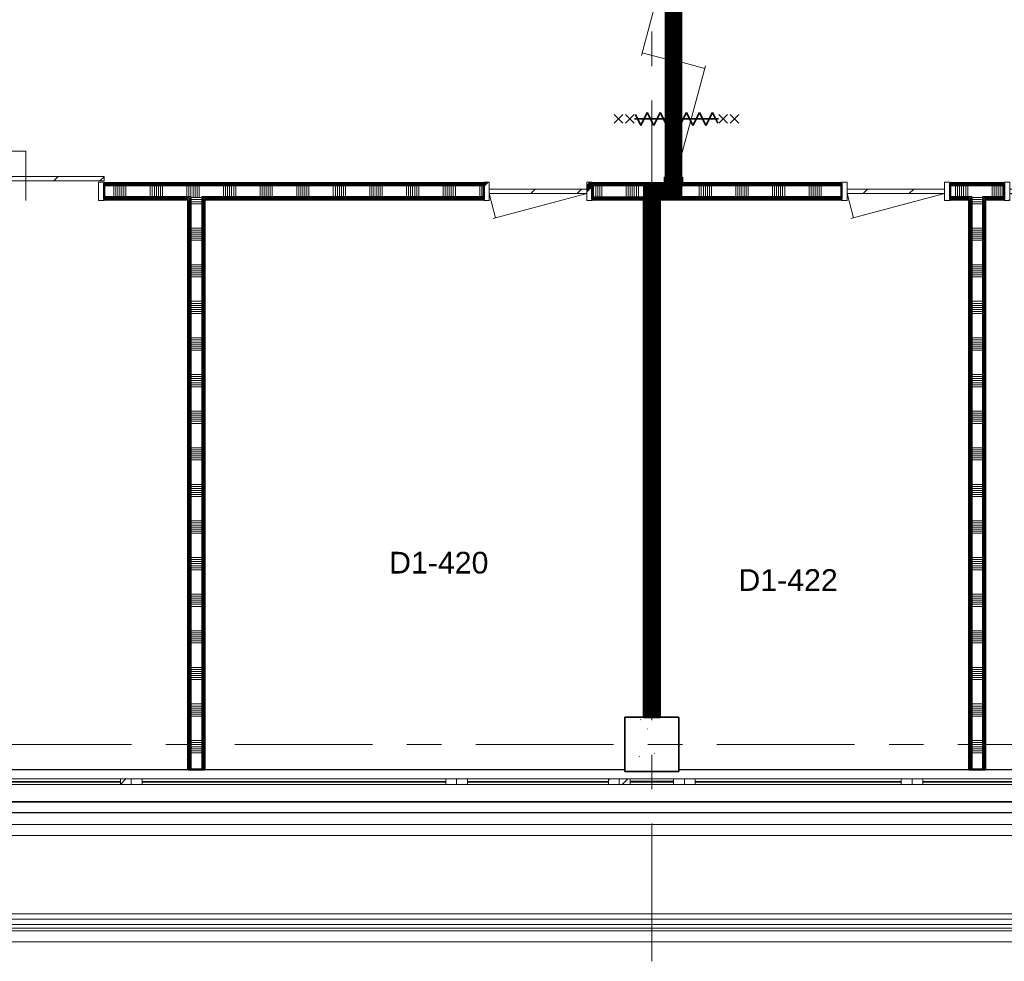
# Model space of a CAD drawing. Extents: x -2538 to 83400, y -8040 to 61900.
# Tile 10 of 105: x 25372 to 34450, y -2000 to 6682. Entities that reach past the tile are written whole.
import ezdxf

# ---------------------------------------------------------------- set-up
doc = ezdxf.new("R2010")
doc.units = 0
doc.header["$LTSCALE"] = 100
doc.linetypes.add('SCHEIDING_BRANDWEREND60', pattern=[3.2, 0.8, -1.6, 0.8])
doc.linetypes.add('stramien', pattern=[22.225, 12.7, -3.175, 3.175, -3.175])
for name, color, linetype, lineweight in [('00---0--FM-RUIMTENR', 7, 'Continuous', 18), ('BA20----_WANDEN', 14, 'Continuous', 50), ('BL$1A---_ALGEMEEN', 7, 'Continuous', 18), ('BL$7A---_STRAMIEN', 7, 'Continuous', 18), ('BL20----_WANDEN', 7, 'Continuous', 25), ('BL23----_VLOEREN', 11, 'Continuous', 18), ('BL28----_CONSTRUCTIES', 4, 'Continuous', 18), ('BL30----_BRANDSYMBOLEN', 14, 'Continuous', 35), ('BL30----_KOZIJNEN', 14, 'Continuous', 25), ('BL34----_BALUSTRADES', 1, 'Continuous', 18), ('BL40----_BRANDWERENDESCHEIDING_60MIN', 84, 'SCHEIDING_BRANDWEREND60', 158)]:
    doc.layers.add(name, color=color, linetype=linetype, lineweight=lineweight)
doc.styles.add('Arial', font='arial.ttf', dxfattribs={"height": 200})
pattern_1 = [(270, (19401, 5175), (500, -2e-12), []), (270, (19351, 5175), (500, -2e-12), []), (270, (19301, 5175), (500, -2e-12), []), (270, (19251, 5175), (500, -2e-12), [])]
pattern_2 = [(360, (26925, 2197.5), (9e-13, 500), []), (360, (26925, 2147.5), (9e-13, 500), []), (360, (26925, 2097.5), (9e-13, 500), []), (360, (26925, 2047.5), (9e-13, 500), [])]
pattern_3 = [(360, (31125, 2437.5), (9e-13, 500), []), (360, (31125, 2387.5), (9e-13, 500), []), (360, (31125, 2337.5), (9e-13, 500), []), (360, (31125, 2287.5), (9e-13, 500), [])]
pattern_4 = [(360, (34125, 2197.5), (9e-13, 500), []), (360, (34125, 2147.5), (9e-13, 500), []), (360, (34125, 2097.5), (9e-13, 500), []), (360, (34125, 2047.5), (9e-13, 500), [])]
pattern_5 = [(270, (38300, 5175), (500, 2e-12), []), (270, (38250, 5175), (500, 2e-12), []), (270, (38200, 5175), (500, 2e-12), []), (270, (38150, 5175), (500, 2e-12), [])]

# ---------------------------------------------------------------- blocks, each defined once
blk = doc.blocks.new('31_WN_AMC_a_br_raam - 2700x1530-V159-1')
at = {"layer": 'BL30----_KOZIJNEN', "lineweight": 18}
h = blk.add_hatch(dxfattribs=at)
h.set_pattern_fill('FP_583', color=256, style=0, pattern_type=2)
h.set_pattern_definition([(45, (-23796.6, 6267.3), (-449.013, 449.013), []), (45, (-23637.86, 6267.3), (0, 898.026), []), (45, (-23955.36, 6267.3), (0, 898.026), [])])
h.paths.add_polyline_path([(1250, -29), (1350, -29), (1350, 21), (1250, 21)], flags=0)
h.paths.add_polyline_path([(-1250, -29), (-1250, 21), (-1350, 21), (-1350, -29)], flags=0)
for p, q in [((-1350, 21), (-1250, 21)), ((-1350, -29), (-1350, 21)), ((-1250, 21), (-1250, -29)), ((-1250, 21), (1250, 21)), ((1250, 21), (1350, 21)), ((1250, -29), (1250, 21)), ((1350, 21), (1350, -29)), ((-1250, -29), (-1350, -29)), ((-1250, -1), (1250, -1)), ((-1250, -7), (-1250, -1)), ((1250, -7), (-1250, -7)), ((-1250, -29), (1250, -29)), ((1250, -1), (1250, -7)), ((1350, -29), (1250, -29))]:
    blk.add_line(p, q, dxfattribs=at)
blk = doc.blocks.new('31_WN_AMC_a_br_raam - 3000x1530-V160-1')
at = {"layer": 'BL30----_KOZIJNEN', "lineweight": 18}
h = blk.add_hatch(dxfattribs=at)
h.set_pattern_fill('FP_585', color=256, style=0, pattern_type=2)
h.set_pattern_definition([(45, (-26646.6, 6267.3), (-449.013, 449.013), []), (45, (-26487.86, 6267.3), (0, 898.026), []), (45, (-26805.36, 6267.3), (0, 898.026), [])])
h.paths.add_polyline_path([(1400, -29), (1500, -29), (1500, 21), (1400, 21)], flags=0)
h.paths.add_polyline_path([(-1400, -29), (-1400, 21), (-1500, 21), (-1500, -29)], flags=0)
for p, q in [((-1500, 21), (-1400, 21)), ((-1500, -29), (-1500, 21)), ((-1400, 21), (-1400, -29)), ((-1400, 21), (1400, 21)), ((1400, 21), (1500, 21)), ((1400, -29), (1400, 21)), ((1500, 21), (1500, -29)), ((-1400, -29), (-1500, -29)), ((-1400, -1), (1400, -1)), ((-1400, -7), (-1400, -1)), ((1400, -7), (-1400, -7)), ((-1400, -29), (1400, -29)), ((1400, -1), (1400, -7)), ((1500, -29), (1400, -29))]:
    blk.add_line(p, q, dxfattribs=at)
blk = doc.blocks.new('31_WN_AMC_a_br_paneel - 600x1530-V161-1')
at = {"layer": 'BL30----_KOZIJNEN', "lineweight": 18}
h = blk.add_hatch(dxfattribs=at)
h.set_pattern_fill('FP_587', color=256, style=0, pattern_type=2)
h.set_pattern_definition([(225, (29946.6, -6267.3), (449.013, -449.013), []), (225, (29787.86, -6267.3), (6e-14, -898.026), []), (225, (30105.36, -6267.3), (6e-14, -898.026), [])])
h.paths.add_polyline_path([(-300, 29), (-300, -21), (-200, -21), (-200, 29)], flags=0)
h.paths.add_polyline_path([(200, 29), (200.2, -21), (300, -21), (300, 29), (200.2, 29)], flags=0)
h = blk.add_hatch(dxfattribs=at)
h.set_pattern_fill('FP_586', color=256, style=0, pattern_type=2)
h.set_pattern_definition([(225, (29946.6, -6267.32), (212.132, -212.132), [])])
h.paths.add_polyline_path([(200, 8), (-200, 8), (-200, 0), (200, 0)], flags=0)
for p, q in [((-200, 29), (-300, 29)), ((-200, -21), (-200, 29)), ((-200, 29), (200, 29)), ((200, 8), (-200, 8)), ((-200, 8), (-200, 0)), ((-200, 0), (200, 0)), ((300, 29), (200, 29)), ((200, 29), (200, -21)), ((200, 0), (200, 8)), ((-300, -21), (-200, -21)), ((-200, -21), (200, -21)), ((200, -21), (300, -21))]:
    blk.add_line(p, q, dxfattribs=at)
blk = doc.blocks.new('31_WN_AMC_a_br_raam - 1500x1530-V162-1')
at = {"layer": 'BL30----_KOZIJNEN', "lineweight": 18}
h = blk.add_hatch(dxfattribs=at)
h.set_pattern_fill('FP_588', color=256, style=0, pattern_type=2)
h.set_pattern_definition([(45, (-28896.6, 6267.3), (-449.013, 449.013), []), (45, (-28737.86, 6267.3), (0, 898.026), []), (45, (-29055.36, 6267.3), (0, 898.026), [])])
h.paths.add_polyline_path([(650, -29), (750, -29), (750, 21), (650, 21)], flags=0)
h.paths.add_polyline_path([(-650, -29), (-650, 21), (-750, 21), (-750, -29)], flags=0)
for p, q in [((-750, 21), (-650, 21)), ((-750, -29), (-750, 21)), ((-650, 21), (-650, -29)), ((-650, 21), (650, 21)), ((650, 21), (750, 21)), ((650, -29), (650, 21)), ((750, 21), (750, -29)), ((-650, -29), (-750, -29)), ((-650, -1), (650, -1)), ((-650, -7), (-650, -1)), ((650, -7), (-650, -7)), ((-650, -29), (650, -29)), ((650, -1), (650, -7)), ((750, -29), (650, -29))]:
    blk.add_line(p, q, dxfattribs=at)
blk = doc.blocks.new('31_WN_AMC_a_br_raam - 2100x1530-V163-1')
at = {"layer": 'BL30----_KOZIJNEN', "lineweight": 18}
h = blk.add_hatch(dxfattribs=at)
h.set_pattern_fill('FP_589', color=256, style=0, pattern_type=2)
h.set_pattern_definition([(45, (-31296.6, 6267.3), (-449.013, 449.013), []), (45, (-31137.86, 6267.3), (0, 898.026), []), (45, (-31455.36, 6267.3), (0, 898.026), [])])
h.paths.add_polyline_path([(950, -29), (1050, -29), (1050, 21), (950, 21)], flags=0)
h.paths.add_polyline_path([(-1050, -29), (-950, -29), (-950, 21), (-1050, 21)], flags=0)
for p, q in [((-1050, 21), (-950, 21)), ((-1050, -29), (-1050, 21)), ((-950, 21), (-950, -29)), ((-950, 21), (950, 21)), ((950, 21), (1050, 21)), ((950, -29), (950, 21)), ((1050, 21), (1050, -29)), ((-950, -29), (-1050, -29)), ((-950, -1), (950, -1)), ((-950, -7), (-950, -1)), ((950, -7), (-950, -7)), ((-950, -29), (950, -29)), ((950, -1), (950, -7)), ((1050, -29), (950, -29))]:
    blk.add_line(p, q, dxfattribs=at)
blk = doc.blocks.new('31_WN_AMC_a_br_raam - 2700x1530-V164-1')
at = {"layer": 'BL30----_KOZIJNEN', "lineweight": 18}
h = blk.add_hatch(dxfattribs=at)
h.set_pattern_fill('FP_590', color=256, style=0, pattern_type=2)
h.set_pattern_definition([(45, (-33696.6, 6267.3), (-449.013, 449.013), []), (45, (-33537.86, 6267.3), (0, 898.026), []), (45, (-33855.36, 6267.3), (0, 898.026), [])])
h.paths.add_polyline_path([(1250, -29), (1350, -29), (1350, 21), (1250, 21)], flags=0)
h.paths.add_polyline_path([(-1250, -29), (-1250, 21), (-1350, 21), (-1350, -29)], flags=0)
for p, q in [((-1350, 21), (-1250, 21)), ((-1350, -29), (-1350, 21)), ((-1250, 21), (-1250, -29)), ((-1250, 21), (1250, 21)), ((1250, 21), (1350, 21)), ((1250, -29), (1250, 21)), ((1350, 21), (1350, -29)), ((-1250, -29), (-1350, -29)), ((-1250, -1), (1250, -1)), ((-1250, -7), (-1250, -1)), ((1250, -7), (-1250, -7)), ((-1250, -29), (1250, -29)), ((1250, -1), (1250, -7)), ((1350, -29), (1250, -29))]:
    blk.add_line(p, q, dxfattribs=at)
blk = doc.blocks.new('23_FL_glazenwasbalkon1 - AL_23_glazenwasbalkon-1263230-1')
at = {"layer": 'BL23----_VLOEREN'}
for p, q in [((5806.6, -6667.3), (64565.9, -6667.3)), ((5706.6, -6767.3), (64565.9, -6767.3)), ((4853.7, -7620.2), (64565.9, -7620.2)), ((4826.6, -7647.3), (64565.9, -7647.3)), ((4726.6, -7747.3), (64565.9, -7747.3))]:
    blk.add_line(p, q, dxfattribs=at)
blk = doc.blocks.new('Railing - Railing-1924780-1')
at = {"layer": 'BL34----_BALUSTRADES'}
for p, q in [((64455.9, -7488.3), (4985.6, -7488.3)), ((4886.6, -7587.3), (64455.9, -7587.3)), ((64455.9, -7537.3), (4936.6, -7537.3))]:
    blk.add_line(p, q, dxfattribs=at)
blk = doc.blocks.new('32_DR_AMC_s_enkele deur_R_dt1 - 1000x2160-V258-1')
at = {"layer": 'BL30----_KOZIJNEN', "lineweight": 18}
h = blk.add_hatch(dxfattribs=at)
h.set_pattern_fill('FP_1240', color=256, style=0, pattern_type=2)
h.set_pattern_definition([(45, (-33696.6, 827.3), (-500, 500), []), (45, (-33526.6, 827.3), (-500, 500), []), (45, (-33516.6, 827.3), (-500, 500), []), (45, (-33506.6, 827.3), (-500, 500), []), (45, (-33496.6, 827.3), (-500, 500), []), (45, (-33486.6, 827.3), (-500, 500), []), (45, (-33476.6, 827.3), (-500, 500), []), (45, (-33466.6, 827.3), (-500, 500), [])])
h.paths.add_polyline_path([(500, -85), (500, 85), (450, 85), (450, -85)], flags=0)
h.paths.add_polyline_path([(-500, -85), (-450, -85), (-450, 85), (-500, 85)], flags=0)
h = blk.add_hatch(dxfattribs=at)
h.set_pattern_fill('FP_1239', color=256, style=0, pattern_type=2)
h.set_pattern_definition([(45, (-33696.6, 827.32), (-212.132, 212.132), [])])
h.paths.add_polyline_path([(450, -20), (450, 20), (-450, 20), (-450, -20)], flags=0)
for p, q in [((-500, 85), (-450, 85)), ((-500, -85), (-500, 85)), ((-450, 85), (-450, -85)), ((-450, -20), (-450, 20)), ((-450, 20), (450, 20)), ((450, 85), (500, 85)), ((450, -85), (450, 85)), ((450, 20), (450, -20)), ((500, 85), (500, -85)), ((-450, -85), (-500, -85)), ((-450, -20), (413.9, -251.5)), ((450, -20), (-450, -20)), ((450, -20), (389.7, -245)), ((500, -85), (450, -85))]:
    blk.add_line(p, q, dxfattribs=at)
blk = doc.blocks.new('32_DR_AMC_s_enkele deur_R_dt1 - 1000x2160-V259-1')
at = {"layer": 'BL30----_KOZIJNEN', "lineweight": 18}
h = blk.add_hatch(dxfattribs=at)
h.set_pattern_fill('FP_1241', color=256, style=0, pattern_type=2)
h.set_pattern_definition([(225, (32196.6, -827.32), (212.132, -212.132), [])])
h.paths.add_polyline_path([(-105.8, 20), (-450, 20), (-450, -20), (450, -20), (450, 20)], flags=0)
for p, q in [((-450, 20), (413.9, 251.5)), ((450, 20), (389.7, 245)), ((-450, 85), (-500, 85)), ((-500, 85), (-500, -85)), ((-450, -85), (-450, 85)), ((450, 20), (-450, 20)), ((-450, 20), (-450, -20)), ((500, 85), (450, 85)), ((450, 85), (450, -85)), ((450, -20), (450, 20)), ((500, -85), (500, 85)), ((-500, -85), (-450, -85)), ((-450, -20), (450, -20)), ((450, -85), (500, -85))]:
    blk.add_line(p, q, dxfattribs=at)
blk = doc.blocks.new('32_DR_AMC_s_enkele deur_R_dt1 - 1000x2160-V260-1')
at = {"layer": 'BL30----_KOZIJNEN', "lineweight": 18}
h = blk.add_hatch(dxfattribs=at)
h.set_pattern_fill('FP_1243', color=256, style=0, pattern_type=2)
h.set_pattern_definition([(225, (28896.6, -827.3), (500, -500), []), (225, (28726.6, -827.3), (500, -500), []), (225, (28716.6, -827.3), (500, -500), []), (225, (28706.6, -827.3), (500, -500), []), (225, (28696.6, -827.3), (500, -500), []), (225, (28686.6, -827.3), (500, -500), []), (225, (28676.6, -827.3), (500, -500), []), (225, (28666.6, -827.3), (500, -500), [])])
h.paths.add_polyline_path([(-500, 85), (-500, -85), (-450, -85), (-450, 85)], flags=0)
h.paths.add_polyline_path([(450, 85), (450, -85), (500, -85), (500, 85)], flags=0)
h = blk.add_hatch(dxfattribs=at)
h.set_pattern_fill('FP_1242', color=256, style=0, pattern_type=2)
h.set_pattern_definition([(225, (28896.6, -827.32), (212.132, -212.132), [])])
h.paths.add_polyline_path([(450, 20), (-450, 20), (-450, -20), (450, -20)], flags=0)
for p, q in [((-450, 20), (413.9, 251.5)), ((450, 20), (389.7, 245)), ((-450, 85), (-500, 85)), ((-500, 85), (-500, -85)), ((-450, -85), (-450, 85)), ((450, 20), (-450, 20)), ((-450, 20), (-450, -20)), ((500, 85), (450, 85)), ((450, 85), (450, -85)), ((450, -20), (450, 20)), ((500, -85), (500, 85)), ((-500, -85), (-450, -85)), ((-450, -20), (450, -20)), ((450, -85), (500, -85))]:
    blk.add_line(p, q, dxfattribs=at)
blk = doc.blocks.new('32_DR_AMC_s_enkele schuifdeur_dt1 - 1440x2160-V261-1')
at = {"layer": 'BL30----_KOZIJNEN', "lineweight": 18}
h = blk.add_hatch(dxfattribs=at)
h.set_pattern_fill('FP_1246', color=256, style=0, pattern_type=2)
h.set_pattern_definition([(225, (24501.6, -827.3), (500, -500), []), (225, (24331.6, -827.3), (500, -500), []), (225, (24321.6, -827.3), (500, -500), []), (225, (24311.6, -827.3), (500, -500), []), (225, (24301.6, -827.3), (500, -500), []), (225, (24291.6, -827.3), (500, -500), []), (225, (24281.6, -827.3), (500, -500), []), (225, (24271.6, -827.3), (500, -500), [])])
h.paths.add_polyline_path([(995, 85), (995, -85), (1045, -85), (1045, 85)], flags=0)
h = blk.add_hatch(dxfattribs=at)
h.set_pattern_fill('FP_1247', color=256, style=0, pattern_type=2)
h.set_pattern_definition([(225, (24501.6, -827.32), (212.132, -212.132), [])])
h.paths.add_polyline_path([(-132.9, -95), (-395, -95), (-395, -135), (1045, -135), (1045, -95)], flags=0)
at = {"layer": 'BL$1A---_ALGEMEEN'}
for p, q in [((325, 84.9), (325, -371)), ((645, -371), (541.1, -311)), ((325, -371), (645, -371)), ((645, -371), (541.1, -431))]:
    blk.add_line(p, q, dxfattribs=at)
at = {"layer": 'BL30----_KOZIJNEN', "lineweight": 18}
for p, q in [((-395, -85), (-395, 85)), ((-395, 85), (-345, 85)), ((-345, 85), (-345, -85)), ((995, -85), (995, 85)), ((995, 85), (1045, 85)), ((1045, 85), (1045, -85)), ((-345, -85), (-395, -85)), ((1045, -85), (995, -85)), ((-395, -95), (1045, -95)), ((-395, -135), (-395, -95)), ((1045, -135), (-395, -135)), ((1045, -95), (1045, -135))]:
    blk.add_line(p, q, dxfattribs=at)
blk = doc.blocks.new('32_DR_AMC_s_dubbele deur tegengesteld_L_dt3 - 2250x2650_wbdbo60-2935453-1')
at = {"layer": 'BL30----_BRANDSYMBOLEN'}
for p, q in [((-577.5, 603.6), (-497.5, 523.6)), ((-497.5, 603.6), (-577.5, 523.6)), ((577.5, 603.6), (497.5, 523.6)), ((497.5, 603.6), (577.5, 523.6)), ((-497.5, 498.7), (-577.5, 418.6)), ((-577.5, 498.7), (-497.5, 418.6)), ((497.5, 498.7), (577.5, 418.6)), ((577.5, 498.7), (497.5, 418.6)), ((-477.5, 358.6), (-577.5, 408.6)), ((-537.5, 416.3), (-537.5, -358.7)), ((-537.5, 416.3), (-537.5, -358.7)), ((477.5, 358.6), (577.5, 408.6)), ((537.5, 416.3), (537.5, -358.7)), ((537.5, 416.3), (537.5, -358.7)), ((-597.5, 298.6), (-477.5, 358.6)), ((-477.5, 238.6), (-597.5, 298.6)), ((597.5, 298.6), (477.5, 358.6)), ((477.5, 238.6), (597.5, 298.6)), ((-597.5, 178.6), (-477.5, 238.6)), ((597.5, 178.6), (477.5, 238.6)), ((-477.5, 118.6), (-597.5, 178.6)), ((-597.5, 58.6), (-477.5, 118.6)), ((477.5, 118.6), (597.5, 178.6)), ((597.5, 58.6), (477.5, 118.6)), ((-477.5, -1.4), (-597.5, 58.6)), ((477.5, -1.4), (597.5, 58.6)), ((-597.5, -61.4), (-477.5, -1.4)), ((-477.5, -121.4), (-597.5, -61.4)), ((597.5, -61.4), (477.5, -1.4)), ((477.5, -121.4), (597.5, -61.4)), ((-597.5, -181.4), (-477.5, -121.4)), ((-477.5, -241.4), (-597.5, -181.4)), ((597.5, -181.4), (477.5, -121.4)), ((477.5, -241.4), (597.5, -181.4)), ((-597.5, -301.4), (-477.5, -241.4)), ((597.5, -301.4), (477.5, -241.4)), ((-497.5, -351.4), (-597.5, -301.4)), ((-577.5, -361.4), (-497.5, -441.4)), ((-497.5, -361.4), (-577.5, -441.4)), ((497.5, -351.4), (597.5, -301.4)), ((577.5, -361.4), (497.5, -441.4)), ((497.5, -361.4), (577.5, -441.4)), ((-577.5, -466.4), (-497.5, -546.4)), ((-497.5, -466.4), (-577.5, -546.4)), ((577.5, -466.4), (497.5, -546.4)), ((497.5, -466.4), (577.5, -546.4))]:
    blk.add_line(p, q, dxfattribs=at)
at = {"layer": 'BL30----_KOZIJNEN', "lineweight": 18}
for p, q in [((0, 20), (72, 288.8)), ((1075, 20), (47.9, 295.2)), ((-1075, 85), (-1125, 85)), ((-1075, -85), (-1075, 85)), ((-995, 20), (-1075, 20)), ((-1075, 20), (-1075, -20)), ((-995, -20), (-995, 20)), ((-995, 20), (-80, 20)), ((-80, 3), (-995, 3)), ((-995, 3), (-995, -3)), ((0, 20), (-80, 20)), ((-80, 20), (-80, -20)), ((-80, -3), (-80, 3)), ((0, -20), (0, 20)), ((80, 20), (0, 20)), ((0, 20), (0, -20)), ((80, -20), (80, 20)), ((80, 20), (995, 20)), ((995, 3), (80, 3)), ((80, 3), (80, -3)), ((1075, 20), (995, 20)), ((995, 20), (995, -20)), ((995, -3), (995, 3)), ((1075, 85), (1075, -85)), ((1125, 85), (1075, 85)), ((1075, -20), (1075, 20)), ((1125, 75), (1125, 85)), ((-1125, -85), (-1075, -85)), ((-1075, -20), (-47.9, -295.2)), ((-1075, -20), (-995, -20)), ((-995, -3), (-80, -3)), ((-80, -20), (-995, -20)), ((-80, -20), (0, -20)), ((0, -20), (-72, -288.7)), ((0, -20), (80, -20)), ((80, -3), (995, -3)), ((995, -20), (80, -20)), ((995, -20), (1075, -20)), ((1075, -85), (1125, -85)), ((1125, -85), (1125, -75))]:
    blk.add_line(p, q, dxfattribs=at)

msp = doc.modelspace()

# ---------------------------------------------------------------- hatches: boundary and pattern name
at = {"layer": 'BA20----_WANDEN', "lineweight": 18}
h = msp.add_hatch(dxfattribs=at)
h.set_pattern_fill('FP_42', color=256, angle=-270, style=0, pattern_type=2)
h.set_pattern_definition(pattern_1)
h.paths.add_polyline_path([(31200, 5162.5), (31200, 5175), (30650, 5175), (30650, 5162.5)], flags=0)
h.paths.add_polyline_path([(29164.5, 5162.5), (29650, 5162.5), (29650, 5175), (26150, 5175), (26150, 5162.5), (26354.4, 5162.5)], flags=0)
h.paths.add_polyline_path([(23544.3, 5162.5), (24710, 5162.5), (24710, 5175), (14345, 5175), (14345, 5162.5), (20734.2, 5162.5)], flags=0)
h.paths.add_polyline_path([(12905, 5162.5), (12905, 5175), (8002, 5175), (8002, 5162.5), (12303.9, 5162.5)], flags=0)
h = msp.add_hatch(dxfattribs=at)
h.set_pattern_fill('FP_1305', color=256, angle=-270, style=0, pattern_type=2)
h.set_pattern_definition(pattern_5)
h.paths.add_polyline_path([(45322.7, 5162.5), (45600, 5162.5), (45600, 5175), (42490, 5175), (42490, 5162.5), (44620.1, 5162.5)], flags=0)
h.paths.add_polyline_path([(41050, 5162.5), (41050, 5175), (38450, 5175), (38450, 5162.5), (40405, 5162.5)], flags=0)
h.paths.add_polyline_path([(37450, 5162.5), (37450, 5175), (35450, 5175), (35450, 5162.5)], flags=0)
h.paths.add_polyline_path([(34450, 5162.5), (34450, 5175), (33950, 5175), (33950, 5162.5)], flags=0)
h.paths.add_polyline_path([(31974.7, 5162.5), (32950, 5162.5), (32950, 5175), (31462.5, 5175), (31462.5, 5162.5), (31623.4, 5162.5)], flags=0)
h = msp.add_hatch(dxfattribs=at)
h.set_pattern_fill('FP_43', color=256, angle=-270, style=0, pattern_type=2)
h.set_pattern_definition([(270, (19601, 5175), (337.5, 1e-12), []), (270, (19582.25, 5175), (337.5, 1e-12), []), (270, (19563.5, 5175), (337.5, 1e-12), []), (270, (19544.75, 5175), (337.5, 1e-12), []), (270, (19526, 5175), (337.5, 1e-12), []), (270, (19507.25, 5175), (337.5, 1e-12), []), (270, (19488.5, 5175), (337.5, 1e-12), [])])
h.paths.add_polyline_path([(31150, 5050), (31200, 5050), (31200, 5150), (30650, 5150), (30650, 5050)], flags=0)
h.paths.add_polyline_path([(29164.5, 5050), (29650, 5050), (29650, 5150), (26150, 5150), (26150, 5050), (27050, 5050)], flags=0)
h.paths.add_polyline_path([(24710, 5050), (24710, 5150), (14345, 5150), (14345, 5050), (23544.3, 5050)], flags=0)
h.paths.add_polyline_path([(12303.9, 5050), (12905, 5050), (12905, 5150), (7888, 5150), (7888, 5100), (8002, 5100), (8002, 5050), (9493.8, 5050)], flags=0)
h = msp.add_hatch(dxfattribs=at)
h.set_pattern_fill('FP_42', color=256, angle=-270, style=0, pattern_type=2)
h.set_pattern_definition(pattern_1)
h.paths.add_polyline_path([(31200, 5150), (31200, 5162.5), (30650, 5162.5), (30650, 5150)], flags=0)
h.paths.add_polyline_path([(29164.5, 5150), (29650, 5150), (29650, 5162.5), (26150, 5162.5), (26150, 5150), (26354.4, 5150)], flags=0)
h.paths.add_polyline_path([(24710, 5150), (24710, 5162.5), (14345, 5162.5), (14345, 5150), (23544.3, 5150)], flags=0)
h.paths.add_polyline_path([(12905, 5150), (12905, 5162.5), (8002, 5162.5), (8002, 5150), (12303.9, 5150)], flags=0)
h = msp.add_hatch(dxfattribs=at)
h.set_pattern_fill('FP_1304', color=256, angle=-270, style=0, pattern_type=2)
h.set_pattern_definition([(270, (31300, 5175), (337.5, 1e-12), []), (270, (31281.25, 5175), (337.5, 1e-12), []), (270, (31262.5, 5175), (337.5, 1e-12), []), (270, (31243.75, 5175), (337.5, 1e-12), []), (270, (31225, 5175), (337.5, 1e-12), []), (270, (31206.25, 5175), (337.5, 1e-12), []), (270, (31187.5, 5175), (337.5, 1e-12), [])])
h.paths.add_polyline_path([(31250, 5050), (31400, 5050), (31400, 5150), (31200, 5150), (31200, 5050)], flags=0)
h = msp.add_hatch(dxfattribs=at)
h.set_pattern_fill('FP_1306', color=256, angle=-270, style=0, pattern_type=2)
h.set_pattern_definition([(270, (38500, 5175), (337.5, 1e-12), []), (270, (38481.25, 5175), (337.5, 1e-12), []), (270, (38462.5, 5175), (337.5, 1e-12), []), (270, (38443.75, 5175), (337.5, 1e-12), []), (270, (38425, 5175), (337.5, 1e-12), []), (270, (38406.25, 5175), (337.5, 1e-12), []), (270, (38387.5, 5175), (337.5, 1e-12), [])])
h.paths.add_polyline_path([(45550, 5050), (45600, 5050), (45600, 5150), (42490, 5150), (42490, 5050), (45322.7, 5050)], flags=0)
h.paths.add_polyline_path([(40250, 5050), (41050, 5050), (41050, 5150), (38450, 5150), (38450, 5050), (40150, 5050)], flags=0)
h.paths.add_polyline_path([(37150, 5050), (37450, 5050), (37450, 5150), (35450, 5150), (35450, 5050)], flags=0)
h.paths.add_polyline_path([(34450, 5050), (34450, 5150), (33950, 5150), (33950, 5050), (34250, 5050)], flags=0)
h.paths.add_polyline_path([(32950, 5050), (32950, 5150), (31400, 5150), (31400, 5050), (31974.7, 5050)], flags=0)
h = msp.add_hatch(dxfattribs=at)
h.set_pattern_fill('FP_1305', color=256, angle=-270, style=0, pattern_type=2)
h.set_pattern_definition(pattern_5)
h.paths.add_polyline_path([(45600, 5150), (45600, 5162.5), (42490, 5162.5), (42490, 5150), (45322.7, 5150)], flags=0)
h.paths.add_polyline_path([(40405, 5150), (41050, 5150), (41050, 5162.5), (38450, 5162.5), (38450, 5150)], flags=0)
h.paths.add_polyline_path([(37450, 5150), (37450, 5162.5), (35450, 5162.5), (35450, 5150)], flags=0)
h.paths.add_polyline_path([(32950, 5150), (32950, 5162.5), (31450, 5162.5), (31450, 5150), (31974.7, 5150)], flags=0)
h.paths.add_polyline_path([(33950, 5150), (34450, 5150), (34450, 5162.5), (33950, 5162.5)], flags=0)
h = msp.add_hatch(dxfattribs=at)
h.set_pattern_fill('FP_42', color=256, angle=-270, style=0, pattern_type=2)
h.set_pattern_definition(pattern_1)
h.paths.add_polyline_path([(31137.5, 5037.5), (31150, 5037.5), (31150, 5050), (30650, 5050), (30650, 5037.5)], flags=0)
h.paths.add_polyline_path([(29650, 5037.5), (29650, 5050), (27050, 5050), (27050, 5037.5), (29164.5, 5037.5)], flags=0)
h.paths.add_polyline_path([(26354.4, 5037.5), (26950, 5037.5), (26950, 5050), (26150, 5050), (26150, 5037.5)], flags=0)
h.paths.add_polyline_path([(24710, 5037.5), (24710, 5050), (23150, 5050), (23150, 5037.5), (23544.3, 5037.5)], flags=0)
h.paths.add_polyline_path([(23037.5, 5037.5), (23050, 5037.5), (23050, 5050), (19250, 5050), (19250, 5037.5), (20734.2, 5037.5)], flags=0)
h.paths.add_polyline_path([(19137.5, 5037.5), (19150, 5037.5), (19150, 5050), (14345, 5050), (14345, 5037.5), (17924.1, 5037.5)], flags=0)
h.paths.add_polyline_path([(12303.9, 5037.5), (12905, 5037.5), (12905, 5050), (8002, 5050), (8002, 5037.5), (9493.8, 5037.5)], flags=0)
h = msp.add_hatch(dxfattribs=at)
h.set_pattern_fill('FP_42', color=256, angle=-270, style=0, pattern_type=2)
h.set_pattern_definition(pattern_1)
h.paths.add_polyline_path([(31137.5, 5025), (31137.5, 5037.5), (30650, 5037.5), (30650, 5025), (31125, 5025)], flags=0)
h.paths.add_polyline_path([(29164.5, 5025), (29650, 5025), (29650, 5037.5), (27062.5, 5037.5), (27062.5, 5025), (27075, 5025)], flags=0)
h.paths.add_polyline_path([(26925, 5025), (26937.5, 5025), (26937.5, 5037.5), (26150, 5037.5), (26150, 5025), (26354.4, 5025)], flags=0)
h.paths.add_polyline_path([(24710, 5025), (24710, 5037.5), (23162.5, 5037.5), (23162.5, 5025), (23544.3, 5025)], flags=0)
h.paths.add_polyline_path([(23037.5, 5025), (23037.5, 5037.5), (19262.5, 5037.5), (19262.5, 5025), (23025, 5025)], flags=0)
h.paths.add_polyline_path([(19137.5, 5025), (19137.5, 5037.5), (14345, 5037.5), (14345, 5025), (19125, 5025)], flags=0)
h.paths.add_polyline_path([(12905, 5025), (12905, 5037.5), (8002, 5037.5), (8002, 5025), (12303.9, 5025)], flags=0)
h = msp.add_hatch(dxfattribs=at)
h.set_pattern_fill('FP_1033', color=256, angle=90, style=0, pattern_type=2)
h.set_pattern_definition(pattern_2)
h.paths.add_polyline_path([(26937.5, -230), (26937.5, 5025), (26925, 5025), (26925, -230)], flags=0)
h = msp.add_hatch(dxfattribs=at)
h.set_pattern_fill('FP_1033', color=256, angle=90, style=0, pattern_type=2)
h.set_pattern_definition(pattern_2)
h.paths.add_polyline_path([(26937.5, -230), (26950, -230), (26950, 5037.5), (26937.5, 5037.5), (26937.5, 4201.1)], flags=0)
h = msp.add_hatch(dxfattribs=at)
h.set_pattern_fill('FP_1034', color=256, angle=90, style=0, pattern_type=2)
h.set_pattern_definition([(360, (26925, 2397.5), (6e-13, 337.5), []), (360, (26925, 2378.75), (6e-13, 337.5), []), (360, (26925, 2360), (6e-13, 337.5), []), (360, (26925, 2341.25), (6e-13, 337.5), []), (360, (26925, 2322.5), (6e-13, 337.5), []), (360, (26925, 2303.75), (6e-13, 337.5), []), (360, (26925, 2285), (6e-13, 337.5), [])])
h.paths.add_polyline_path([(26950, -230), (27050, -230), (27050, 5050), (26950, 5050), (26950, 4201.1)], flags=0)
h = msp.add_hatch(dxfattribs=at)
h.set_pattern_fill('FP_1033', color=256, angle=90, style=0, pattern_type=2)
h.set_pattern_definition(pattern_2)
h.paths.add_polyline_path([(27050, -230), (27062.5, -230), (27062.5, 5037.5), (27050, 5037.5), (27050, 4201.1)], flags=0)
h = msp.add_hatch(dxfattribs=at)
h.set_pattern_fill('FP_1033', color=256, angle=90, style=0, pattern_type=2)
h.set_pattern_definition(pattern_2)
h.paths.add_polyline_path([(27075, -230), (27075, 5025), (27062.5, 5025), (27062.5, -230)], flags=0)
h = msp.add_hatch(dxfattribs=at)
h.set_pattern_fill('FP_1035', color=256, angle=90, style=0, pattern_type=2)
h.set_pattern_definition(pattern_3)
h.paths.add_polyline_path([(31137.5, 250), (31137.5, 5025), (31125, 5025), (31125, 250)], flags=0)
h = msp.add_hatch(dxfattribs=at)
h.set_pattern_fill('FP_1035', color=256, angle=90, style=0, pattern_type=2)
h.set_pattern_definition(pattern_3)
h.paths.add_polyline_path([(31137.5, 250), (31150, 250), (31150, 5037.5), (31137.5, 5037.5), (31137.5, 4201.1)], flags=0)
h = msp.add_hatch(dxfattribs=at)
h.set_pattern_fill('FP_1036', color=256, angle=90, style=0, pattern_type=2)
h.set_pattern_definition([(360, (31125, 2637.5), (6e-13, 337.5), []), (360, (31125, 2618.75), (6e-13, 337.5), []), (360, (31125, 2600), (6e-13, 337.5), []), (360, (31125, 2581.25), (6e-13, 337.5), []), (360, (31125, 2562.5), (6e-13, 337.5), []), (360, (31125, 2543.75), (6e-13, 337.5), []), (360, (31125, 2525), (6e-13, 337.5), [])])
h.paths.add_polyline_path([(31250, 250), (31250, 5050), (31150, 5050), (31150, 250)], flags=0)
h = msp.add_hatch(dxfattribs=at)
h.set_pattern_fill('FP_1035', color=256, angle=90, style=0, pattern_type=2)
h.set_pattern_definition(pattern_3)
h.paths.add_polyline_path([(31262.5, 250), (31262.5, 5037.5), (31250, 5037.5), (31250, 250)], flags=0)
h = msp.add_hatch(dxfattribs=at)
h.set_pattern_fill('FP_1035', color=256, angle=90, style=0, pattern_type=2)
h.set_pattern_definition(pattern_3)
h.paths.add_polyline_path([(31275, 250), (31275, 5025), (31262.5, 5025), (31262.5, 250)], flags=0)
h = msp.add_hatch(dxfattribs=at)
h.set_pattern_fill('FP_1305', color=256, angle=-270, style=0, pattern_type=2)
h.set_pattern_definition(pattern_5)
h.paths.add_polyline_path([(45550, 5037.5), (45550, 5050), (42490, 5050), (42490, 5037.5), (45537.5, 5037.5)], flags=0)
h.paths.add_polyline_path([(41050, 5037.5), (41050, 5050), (40250, 5050), (40250, 5037.5), (40405, 5037.5)], flags=0)
h.paths.add_polyline_path([(40137.5, 5037.5), (40150, 5037.5), (40150, 5050), (38450, 5050), (38450, 5037.5)], flags=0)
h.paths.add_polyline_path([(37250, 5037.5), (37450, 5037.5), (37450, 5050), (37250, 5050)], flags=0)
h.paths.add_polyline_path([(37150, 5037.5), (37150, 5050), (35450, 5050), (35450, 5037.5), (37137.5, 5037.5)], flags=0)
h.paths.add_polyline_path([(34450, 5037.5), (34450, 5050), (34250, 5050), (34250, 5037.5), (34262.5, 5037.5)], flags=0)
h.paths.add_polyline_path([(34137.5, 5037.5), (34150, 5037.5), (34150, 5050), (33950, 5050), (33950, 5037.5)], flags=0)
h.paths.add_polyline_path([(31623.4, 5037.5), (32950, 5037.5), (32950, 5050), (31400, 5050), (31400, 5037.5)], flags=0)
h = msp.add_hatch(dxfattribs=at)
h.set_pattern_fill('FP_1305', color=256, angle=-270, style=0, pattern_type=2)
h.set_pattern_definition(pattern_5)
h.paths.add_polyline_path([(45525, 5025), (45537.5, 5025), (45537.5, 5037.5), (42490, 5037.5), (42490, 5025), (45322.7, 5025)], flags=0)
h.paths.add_polyline_path([(40125, 5025), (40137.5, 5025), (40137.5, 5037.5), (38450, 5037.5), (38450, 5025)], flags=0)
h.paths.add_polyline_path([(40275, 5025), (41050, 5025), (41050, 5037.5), (40262.5, 5037.5), (40262.5, 5025)], flags=0)
h.paths.add_polyline_path([(37275, 5025), (37450, 5025), (37450, 5037.5), (37262.5, 5037.5), (37262.5, 5025)], flags=0)
h.paths.add_polyline_path([(37137.5, 5025), (37137.5, 5037.5), (35450, 5037.5), (35450, 5025), (37125, 5025)], flags=0)
h.paths.add_polyline_path([(34450, 5025), (34450, 5037.5), (34262.5, 5037.5), (34262.5, 5025), (34275, 5025)], flags=0)
h.paths.add_polyline_path([(34137.5, 5025), (34137.5, 5037.5), (33950, 5037.5), (33950, 5025), (34125, 5025)], flags=0)
h.paths.add_polyline_path([(32950, 5025), (32950, 5037.5), (31400, 5037.5), (31400, 5025), (31974.7, 5025)], flags=0)
h = msp.add_hatch(dxfattribs=at)
h.set_pattern_fill('FP_1037', color=256, angle=90, style=0, pattern_type=2)
h.set_pattern_definition(pattern_4)
h.paths.add_polyline_path([(34137.5, -230), (34137.5, 5025), (34125, 5025), (34125, -230)], flags=0)
h = msp.add_hatch(dxfattribs=at)
h.set_pattern_fill('FP_1037', color=256, angle=90, style=0, pattern_type=2)
h.set_pattern_definition(pattern_4)
h.paths.add_polyline_path([(34150, -230), (34150, 5037.5), (34137.5, 5037.5), (34137.5, -230)], flags=0)
h = msp.add_hatch(dxfattribs=at)
h.set_pattern_fill('FP_1038', color=256, angle=90, style=0, pattern_type=2)
h.set_pattern_definition([(360, (34125, 2397.5), (6e-13, 337.5), []), (360, (34125, 2378.75), (6e-13, 337.5), []), (360, (34125, 2360), (6e-13, 337.5), []), (360, (34125, 2341.25), (6e-13, 337.5), []), (360, (34125, 2322.5), (6e-13, 337.5), []), (360, (34125, 2303.75), (6e-13, 337.5), []), (360, (34125, 2285), (6e-13, 337.5), [])])
h.paths.add_polyline_path([(34250, -230), (34250, 5050), (34150, 5050), (34150, -230)], flags=0)
h = msp.add_hatch(dxfattribs=at)
h.set_pattern_fill('FP_1037', color=256, angle=90, style=0, pattern_type=2)
h.set_pattern_definition(pattern_4)
h.paths.add_polyline_path([(34250, -230), (34262.5, -230), (34262.5, 5037.5), (34250, 5037.5), (34250, 4201.1)], flags=0)
h = msp.add_hatch(dxfattribs=at)
h.set_pattern_fill('FP_1037', color=256, angle=90, style=0, pattern_type=2)
h.set_pattern_definition(pattern_4)
h.paths.add_polyline_path([(34275, -230), (34275, 5025), (34262.5, 5025), (34262.5, -230)], flags=0)
at = {"layer": 'BL28----_CONSTRUCTIES'}
h = msp.add_hatch(dxfattribs=at)
h.set_pattern_fill('FP_1', color=256, style=0, pattern_type=2)
h.set_pattern_definition([(50, (1253.4, 5927.3), (728.737, -63.756), [76.2, -838.2]), (355, (1253.4, 5927.3), (-140.972, 764.228), [60.96, -670.56]), (100.451, (1314.1, 5922), (587.77, 700.467), [64.76, -712.36]), (46.184, (1253.4, 6130.5), (1084.316, -168.17), [114.3, -1257.3]), (96.636, (1343.8, 6116.5), (949.61, 989.71), [97.14, -1068.54]), (351.184, (1253.4, 6130.5), (949.62, 989.7), [91.44, -1005.84]), (21, (1355, 6079.7), (606.458, -409.06), [76.2, -838.2]), (326, (1355, 6079.7), (247.208, 736.753), [60.96, -670.56]), (71.451, (1405.5, 6045.6), (853.668, 327.685), [64.76, -712.36]), (37.5, (1253.4, 5927.32), (12.3547, 338.2201), [3.353, -659.079, 3.353, -677.367, -673.1]), (37.5, (1253.4, 5927.32), (12.3547, 338.2201), [-1343.152, 3.353, -669.747]), (7.5, (1253.4, 5927.32), (267.279, 400.722), [3.353, -384.759, 3.353, -643.839, -256.54]), (7.5, (1253.4, 5927.32), (267.279, 400.722), [-1035.304, 3.353, -253.187]), (327.5, (1026.82, 5927.32), (542.3633, -22.9153), [3.353, -250.647, 3.353, -789.127, -1051.56]), (327.5, (1026.82, 5927.32), (542.3633, -22.9153), [-1046.48, 3.353, -1048.207]), (317.5, (925.22, 5927.3), (592.517, 101.707), [3.353, -326.847, 3.353, -522.935, -746.76]), (317.5, (925.22, 5927.3), (592.517, 101.707), [-856.488, 3.353, -743.407])])
h.paths.add_polyline_path([(31450, -250), (31450, 250), (30950, 250), (30950, -250)], flags=0)

# ---------------------------------------------------------------- linework, layer by layer
at = {"layer": 'BL$7A---_STRAMIEN', "linetype": 'stramien'}
for p, q in [((31200, -2000), (31200, 60900)), ((-1537.7, 0), (83400, 0)), ((-1537.7, 0), (83400, 0))]:
    msp.add_line(p, q, dxfattribs=at)
at = {"layer": 'BL20----_WANDEN', "lineweight": 50}
for p, q in [((29650, 5175), (26150, 5175)), ((26150, 5175), (26150, 5025)), ((29650, 5025), (29650, 5175)), ((31325, 5175), (30650, 5175)), ((30650, 5175), (30650, 5025)), ((31325, 5180.1), (31325, 5175)), ((31475, 5180.1), (31325, 5180.1)), ((31475, 5175), (31475, 5180.1)), ((32950, 5175), (31475, 5175)), ((32950, 5025), (32950, 5175)), ((34450, 5175), (33950, 5175)), ((33950, 5175), (33950, 5025)), ((34450, 5025), (34450, 5175)), ((26150, 5025), (26925, 5025)), ((26925, 5025), (26925, -230)), ((27075, 5025), (29650, 5025)), ((27075, -230), (27075, 5025)), ((30650, 5025), (31125, 5025)), ((31125, 5025), (31125, 250)), ((31275, 250), (31275, 5025)), ((31275, 5025), (32950, 5025)), ((33950, 5025), (34125, 5025)), ((34125, 5025), (34125, -230)), ((34275, -230), (34275, 5025)), ((34275, 5025), (34450, 5025)), ((31125, 250), (31275, 250)), ((26925, -230), (27075, -230)), ((34125, -230), (34275, -230))]:
    msp.add_line(p, q, dxfattribs=at)
at = {"layer": 'BL20----_WANDEN'}
for p, q in [((31337.5, 5175), (31337.5, 5180.1)), ((31350, 5180.1), (31350, 5150)), ((31450, 5180.1), (31450, 5150)), ((31462.5, 5180.1), (31462.5, 5162.5)), ((29650, 5162.5), (26150, 5162.5)), ((29650, 5150), (26150, 5150)), ((31337.5, 5162.5), (30650, 5162.5)), ((31350, 5150), (30650, 5150)), ((31200, 5050), (31200, 5150)), ((31400, 5050), (31400, 5150)), ((32950, 5150), (31400, 5150)), ((32950, 5162.5), (31462.5, 5162.5)), ((34450, 5162.5), (33950, 5162.5)), ((34450, 5150), (33950, 5150)), ((26950, 5050), (26150, 5050)), ((26937.5, 5037.5), (26150, 5037.5)), ((26937.5, 5037.5), (26937.5, -230)), ((26950, 5050), (26950, -230)), ((29650, 5050), (27050, 5050)), ((27050, 5050), (27050, -230)), ((29650, 5037.5), (27062.5, 5037.5)), ((27062.5, 5037.5), (27062.5, -230)), ((30650, 5050), (31200, 5050)), ((31137.5, 5037.5), (30650, 5037.5)), ((31137.5, 5025), (31137.5, 250)), ((31150, 5050), (31150, 250)), ((31250, 5050), (31250, 250)), ((32950, 5050), (31250, 5050)), ((32950, 5037.5), (31262.5, 5037.5)), ((31262.5, 5025), (31262.5, 250)), ((34150, 5050), (33950, 5050)), ((34137.5, 5037.5), (33950, 5037.5)), ((34137.5, 5037.5), (34137.5, -230)), ((34150, 5050), (34150, -230)), ((34250, 5050), (34250, -230)), ((34450, 5050), (34250, 5050)), ((34262.5, 5037.5), (34262.5, -230)), ((34450, 5037.5), (34262.5, 5037.5)), ((23650, -230), (26925, -230)), ((27075, -230), (30950, -230)), ((31450, -230), (34125, -230)), ((34275, -230), (37125, -230)), ((7270, -530), (40500, -530)), ((40500, -530), (7270, -530)), ((40500, -630), (7170, -630))]:
    msp.add_line(p, q, dxfattribs=at)
at = {"layer": 'BL28----_CONSTRUCTIES', "lineweight": 35}
for p, q in [((31450, 250), (30950, 250)), ((30950, 250), (30950, -250)), ((31450, -250), (31450, 250)), ((30950, -250), (31450, -250))]:
    msp.add_line(p, q, dxfattribs=at)
at = {"layer": 'BL40----_BRANDWERENDESCHEIDING_60MIN', "const_width": 160}
msp.add_lwpolyline([(31400, 7500), (31400, 5100), (31200, 5100), (31200, 250)], dxfattribs=at)

# ---------------------------------------------------------------- block references
at = {"layer": 'BL23----_VLOEREN'}
msp.add_blockref('23_FL_glazenwasbalkon1 - AL_23_glazenwasbalkon-1263230-1', (1253.4, 5927.3), dxfattribs=at)
at = {"layer": 'BL30----_KOZIJNEN'}
for name, p, rotation in [('32_DR_AMC_s_dubbele deur tegengesteld_L_dt3 - 2250x2650_wbdbo60-2935453-1', (31400, 6305.1), 269.9999999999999), ('32_DR_AMC_s_enkele schuifdeur_dt1 - 1440x2160-V261-1', (25755, 5100), 180), ('32_DR_AMC_s_enkele deur_R_dt1 - 1000x2160-V260-1', (30150, 5100), 180), ('32_DR_AMC_s_enkele deur_R_dt1 - 1000x2160-V259-1', (33450, 5100), 180), ('31_WN_AMC_a_br_paneel - 600x1530-V161-1', (31200, -340), 180)]:
    msp.add_blockref(name, p, dxfattribs=dict(at, rotation=rotation))
for name, p in [('32_DR_AMC_s_enkele deur_R_dt1 - 1000x2160-V258-1', (34950, 5100)), ('31_WN_AMC_a_br_raam - 2700x1530-V159-1', (25050, -340)), ('31_WN_AMC_a_br_raam - 3000x1530-V160-1', (27900, -340)), ('31_WN_AMC_a_br_raam - 1500x1530-V162-1', (30150, -340)), ('31_WN_AMC_a_br_raam - 2100x1530-V163-1', (32550, -340)), ('31_WN_AMC_a_br_raam - 2700x1530-V164-1', (34950, -340))]:
    msp.add_blockref(name, p, dxfattribs=at)
at = {"layer": 'BL34----_BALUSTRADES'}
msp.add_blockref('Railing - Railing-1924780-1', (1253.4, 5927.3), dxfattribs=at)

# ---------------------------------------------------------------- texts
at = {"layer": '00---0--FM-RUIMTENR', "char_height": 200, "width": 1130.379, "attachment_point": 1, "style": 'Arial'}
for s, insert in [('D1-420', (28777.6, 1775.6)), ('D1-422', (31998.2, 1615.5))]:
    msp.add_mtext(s, dxfattribs=dict(at, insert=insert))

doc.saveas('drawing.dxf')
